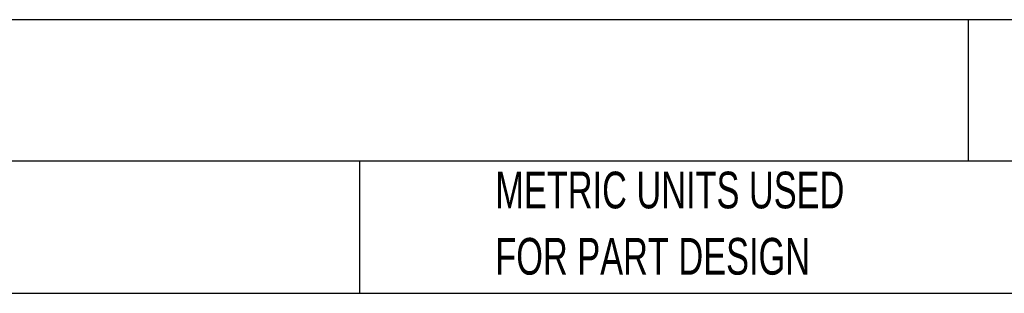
# Model space of a CAD drawing. Header units: millimetres. Extents: x 16 to 683, y 16 to 524.
# Tile 11 of 22: x 253 to 395, y 16 to 55. Entities that reach past the tile are written whole.
import ezdxf

# ---------------------------------------------------------------- set-up
doc = ezdxf.new("R2010")
doc.units = ezdxf.units.MM
doc.header["$LTSCALE"] = 2.5
doc.layers.add('TEXT', color=140, linetype='Continuous', lineweight=25)
doc.styles.add('SLDTEXTSTYLE0', font='TXT', dxfattribs={"width": 0.7})

msp = doc.modelspace()

# ---------------------------------------------------------------- linework, layer by layer
at = {"layer": 'TEXT'}
for p, q in [((682.625, 55.315), (15.875, 55.315)), ((389.397, 55.315), (389.397, 34.925)), ((682.625, 34.925), (15.875, 34.925)), ((301.616, 34.925), (301.616, 15.875)), ((15.875, 15.875), (682.625, 15.875))]:
    msp.add_line(p, q, dxfattribs=at)

# ---------------------------------------------------------------- texts
at = {"layer": 'TEXT', "attachment_point": 1, "style": 'SLDTEXTSTYLE0'}
for s, insert, char_height in [('TEKNOKOL PULL HANDLE, 20IN, ALUMINUM. FOR USE WITH TEKNOKOL ECO SERIES HMI ENCLOSURES.', (19.914, 51.551), 4.63021), ('PART DIMENSIONS MAY DIFFER SLIGHTLY', (137.798, 33.41), 5.29167), ('METRIC UNITS USED', (321.196, 33.41), 5.29167), ("DUE TO MANUFACTURER'S VARIANCES", (137.798, 23.854), 5.29167), ('FOR PART DESIGN', (321.196, 23.854), 5.29167)]:
    msp.add_mtext(s, dxfattribs=dict(at, insert=insert, char_height=char_height))

doc.saveas('drawing.dxf')
